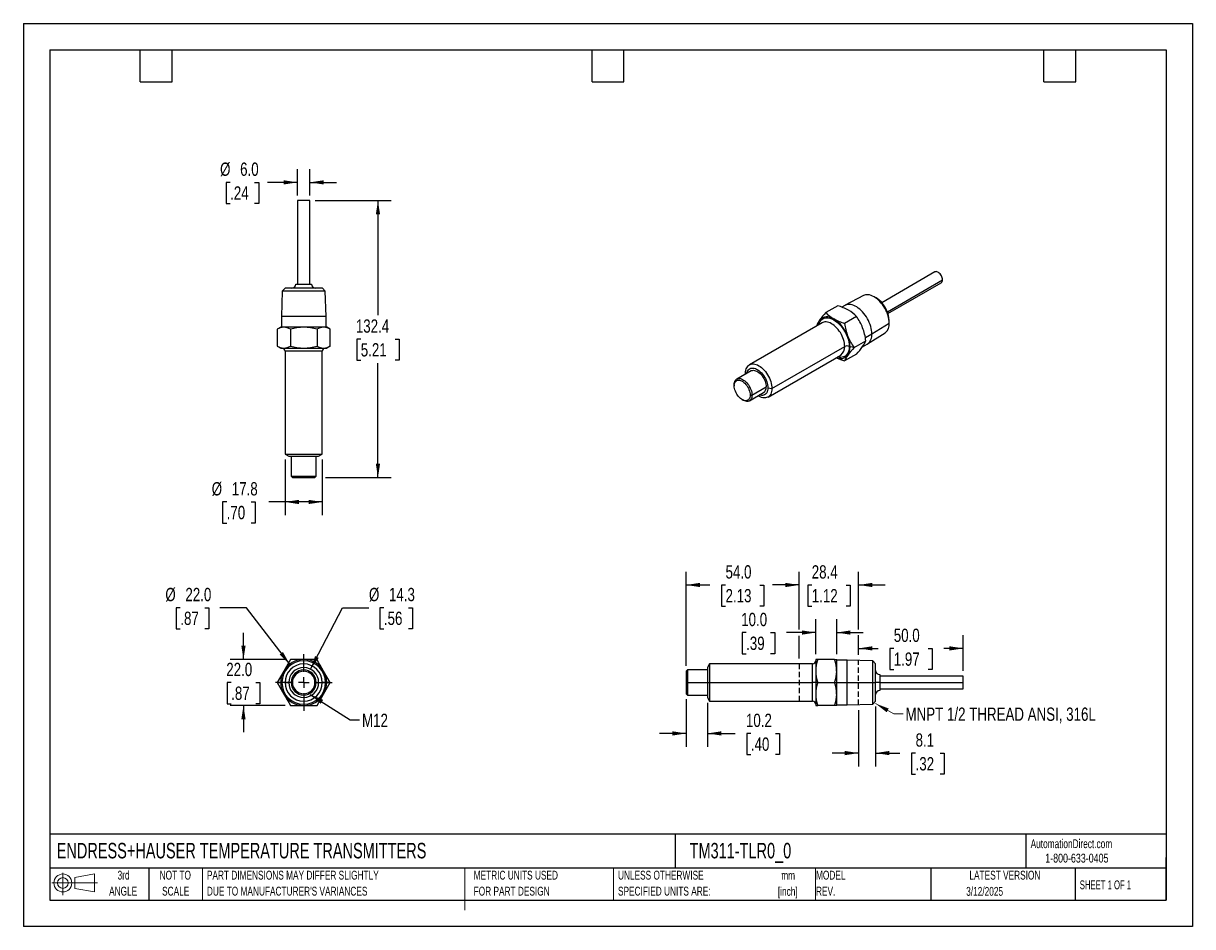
# Model space of a CAD drawing. Header units: millimetres. Extents: x 0 to 559, y 0 to 432.
import ezdxf

# ---------------------------------------------------------------- set-up
doc = ezdxf.new("R2010")
doc.units = ezdxf.units.MM
doc.header["$LTSCALE"] = 2
doc.linetypes.add('CENTERX2', pattern=[20.32, 12.7, -2.54, 2.54, -2.54])
doc.linetypes.add('HIDDEN', pattern=[1.905, 1.27, -0.635])
for name, color, linetype in [('CENTER', 40, 'CENTERX2'), ('HIDDEN', 102, 'HIDDEN'), ('SLD-DEFPOINTS', 7, 'Continuous')]:
    doc.layers.add(name, color=color, linetype=linetype)
doc.layers.add('DIMENSIONS', color=140, linetype='Continuous', lineweight=25)
doc.layers.add('TEXT', color=140, linetype='Continuous', lineweight=25)
doc.styles.add('SLDTEXTSTYLE0', font='TXT', dxfattribs={"width": 0.7})
doc.styles.add('SLDTEXTSTYLE1', font='TXT', dxfattribs={"width": 0.65})
doc.styles.add('SLDTEXTSTYLE2', font='TXT', dxfattribs={"width": 0.75})
doc.dimstyles.new('SLDDIMSTYLE0', dxfattribs={"dimtxt": 6.35, "dimasz": 6.604, "dimexe": 0, "dimexo": 0.0625, "dimgap": 1.5875, "dimtad": 0, "dimtih": 1, "dimtoh": 1, "dimdec": 1, "dimrnd": 1e-09, "dimzin": 4, "dimdsep": 46, "dimtxsty": 'SLDTEXTSTYLE2', "dimsah": 1, "dimcen": 0, "dimadec": 0, "dimazin": 1, "dimtfac": 1, "dimtdec": 1, "dimtofl": 0, "dimtmove": 0, "dimatfit": 3, "dimfxl": 0, "dimfrac": 2, "dimtolj": 1, "dimtzin": 12, "dimarcsym": 0})
doc.dimstyles.new('SLDDIMSTYLE1', dxfattribs={"dimtxt": 6.35, "dimasz": 6.604, "dimexe": 0, "dimexo": 0.0625, "dimgap": 1.5875, "dimtad": 0, "dimtih": 1, "dimtoh": 1, "dimdec": 1, "dimrnd": 1e-09, "dimzin": 12, "dimdsep": 46, "dimtxsty": 'SLDTEXTSTYLE2', "dimsah": 1, "dimcen": 0, "dimadec": 0, "dimazin": 3, "dimtfac": 1, "dimtdec": 1, "dimtofl": 0, "dimtmove": 0, "dimatfit": 3, "dimfxl": 0, "dimfrac": 2, "dimtolj": 1, "dimtzin": 12, "dimarcsym": 0})
doc.dimstyles.new('SLDDIMSTYLE2', dxfattribs={"dimtxt": 6.35, "dimasz": 6.604, "dimexe": 0, "dimexo": 0.0625, "dimgap": 1.5875, "dimtad": 0, "dimtih": 1, "dimtoh": 1, "dimdec": 1, "dimrnd": 1e-09, "dimzin": 4, "dimdsep": 46, "dimtxsty": 'SLDTEXTSTYLE2', "dimsah": 1, "dimcen": 0.09, "dimadec": 0, "dimazin": 1, "dimtfac": 1, "dimtdec": 1, "dimtmove": 0, "dimatfit": 0, "dimfxl": 0, "dimfrac": 2, "dimtolj": 1, "dimtzin": 12, "dimarcsym": 0})
doc.dimstyles.new('SLDDIMSTYLE3', dxfattribs={"dimtxt": 0.18, "dimasz": 6.604, "dimexe": 0, "dimexo": 0.0625, "dimgap": 0, "dimtad": 0, "dimtih": 1, "dimtoh": 1, "dimdec": 0, "dimrnd": 1e-09, "dimzin": 0, "dimdsep": 46, "dimtxsty": 'Standard', "dimsah": 1, "dimcen": 0.09, "dimadec": 0, "dimazin": 0, "dimtfac": 6.604, "dimtdec": 0, "dimtofl": 0, "dimtmove": 0, "dimatfit": 3, "dimfxl": 0, "dimfrac": 2, "dimtolj": 1, "dimtzin": 0, "dimarcsym": 0})
doc.dimstyles.new('SLDDIMSTYLE4', dxfattribs={"dimtxt": 6.35, "dimasz": 6.604, "dimexe": 0, "dimexo": 0.0625, "dimgap": 1.5875, "dimtad": 0, "dimtih": 1, "dimtoh": 1, "dimdec": 1, "dimrnd": 1e-09, "dimzin": 12, "dimdsep": 46, "dimtxsty": 'SLDTEXTSTYLE2', "dimsah": 1, "dimcen": 0.09, "dimadec": 0, "dimazin": 3, "dimtfac": 1, "dimtdec": 1, "dimtofl": 0, "dimtmove": 0, "dimatfit": 3, "dimfxl": 0, "dimfrac": 2, "dimtolj": 1, "dimtzin": 12, "dimarcsym": 0})
doc.dimstyles.new('SLDDIMSTYLE5', dxfattribs={"dimtxt": 6.35, "dimasz": 6.604, "dimexe": 0, "dimexo": 0.0625, "dimgap": 1.5875, "dimtad": 0, "dimtih": 1, "dimtoh": 1, "dimdec": 1, "dimrnd": 1e-09, "dimzin": 12, "dimdsep": 46, "dimtxsty": 'SLDTEXTSTYLE2', "dimsah": 1, "dimcen": 0.09, "dimadec": 0, "dimazin": 3, "dimtfac": 1, "dimtdec": 1, "dimtmove": 0, "dimatfit": 0, "dimfxl": 0, "dimfrac": 2, "dimtolj": 1, "dimtzin": 12, "dimarcsym": 0})
doc.dimstyles.new('SLDDIMSTYLE6', dxfattribs={"dimtxt": 6.35, "dimasz": 6.604, "dimexe": 0, "dimexo": 0.0625, "dimgap": 1.5875, "dimtad": 0, "dimtih": 1, "dimtoh": 1, "dimdec": 1, "dimrnd": 1e-09, "dimzin": 4, "dimdsep": 46, "dimtxsty": 'SLDTEXTSTYLE2', "dimsah": 1, "dimcen": 0.09, "dimadec": 0, "dimazin": 1, "dimtfac": 1, "dimtdec": 1, "dimtofl": 0, "dimtmove": 0, "dimatfit": 3, "dimfxl": 0, "dimfrac": 2, "dimtolj": 1, "dimtzin": 12, "dimarcsym": 0})

# ---------------------------------------------------------------- blocks, each defined once
blk = doc.blocks.new('Block11')
at = {"color": 7, "linetype": 'Continuous', "lineweight": 18}
for p, q in [((0, 5.76), (21.75, 5.76)), ((5.18, 10.62), (5.18, 0)), ((10.96, 8.33), (20.35, 10.06)), ((10.96, 3.19), (10.96, 8.33)), ((20.35, 10.06), (20.35, 1.46)), ((10.96, 3.19), (20.35, 1.46))]:
    blk.add_line(p, q, dxfattribs=at)
for radius in [4.3, 2.57]:
    blk.add_circle((5.18, 5.76), radius, dxfattribs=at)
blk = doc.blocks.new('Block12')
at = {"layer": 'SLD-DEFPOINTS'}
blk.add_blockref('Block11', (0, 0), dxfattribs=at)
blk = doc.blocks.new('SW_NOTE_0')
at = {"layer": 'TEXT', "color": 0, "linetype": 'CENTERX2', "lineweight": 18, "char_height": 4.233, "attachment_point": 2, "style": 'SLDTEXTSTYLE0'}
for s, insert in [('mm', (5.69, 5.46)), ('[inch]', (5.52, -2.19))]:
    blk.add_mtext(s, dxfattribs=dict(at, insert=insert))
blk = doc.blocks.new('SW_NOTE_0_1')
at = {"layer": 'TEXT', "color": 0, "linetype": 'CENTERX2', "lineweight": 18, "char_height": 4.2333, "attachment_point": 1, "style": 'SLDTEXTSTYLE0'}
for s, insert in [('UNLESS OTHERWISE', (0, 5.46)), ('SPECIFIED UNITS ARE:', (0, -2.19))]:
    blk.add_mtext(s, dxfattribs=dict(at, insert=insert))
blk = doc.blocks.new('SW_NOTE_0_2')
at = {"layer": 'TEXT', "color": 0, "linetype": 'CENTERX2', "lineweight": 18, "char_height": 4.2333, "attachment_point": 1, "style": 'SLDTEXTSTYLE0'}
for s, insert in [('PART DIMENSIONS MAY DIFFER SLIGHTLY', (0, 5.46)), ("DUE TO MANUFACTURER'S VARIANCES", (0, -2.19))]:
    blk.add_mtext(s, dxfattribs=dict(at, insert=insert))
blk = doc.blocks.new('SW_NOTE_0_3')
at = {"layer": 'TEXT', "color": 0, "linetype": 'CENTERX2', "lineweight": 18, "char_height": 4.233, "attachment_point": 2, "style": 'SLDTEXTSTYLE0'}
for s, insert in [('NOT TO', (10.52, 5.46)), ('SCALE', (10.71, -2.19))]:
    blk.add_mtext(s, dxfattribs=dict(at, insert=insert))
blk = doc.blocks.new('SW_NOTE_0_4')
at = {"layer": 'TEXT', "color": 0, "linetype": 'CENTERX2', "lineweight": 18, "char_height": 4.233, "attachment_point": 2, "style": 'SLDTEXTSTYLE0'}
for s, insert in [('3rd', (4.63, 5.46)), ('ANGLE', (4.44, -2.19))]:
    blk.add_mtext(s, dxfattribs=dict(at, insert=insert))
blk = doc.blocks.new('SW_NOTE_0_5')
at = {"layer": 'TEXT', "color": 0, "linetype": 'CENTERX2', "lineweight": 18, "char_height": 4.2333, "attachment_point": 1, "style": 'SLDTEXTSTYLE0'}
for s, insert in [('METRIC UNITS USED', (0, 5.46)), ('FOR PART DESIGN', (0, -2.19))]:
    blk.add_mtext(s, dxfattribs=dict(at, insert=insert))
blk = doc.blocks.new('SW_NOTE_0_6')
at = {"layer": 'TEXT', "color": 0, "linetype": 'CENTERX2', "lineweight": 18, "char_height": 4.233, "attachment_point": 1, "style": 'SLDTEXTSTYLE0'}
for s, insert in [('MODEL', (0, 5.46)), ('REV.', (0, -2.19))]:
    blk.add_mtext(s, dxfattribs=dict(at, insert=insert))
blk = doc.blocks.new('_D')
at = {"layer": 'DIMENSIONS'}
for p, q in [((75, 152.47), (73.06, 152.47)), ((73.06, 152.47), (73.06, 142.39)), ((86.73, 152.47), (88.66, 152.47)), ((88.66, 152.47), (88.66, 142.39)), ((106.56, 152.47), (93.86, 152.47)), ((127.28, 125.43), (106.56, 152.47)), ((73.06, 142.39), (75, 142.39)), ((88.66, 142.39), (86.73, 142.39))]:
    blk.add_line(p, q, dxfattribs=at)
blk.add_solid([(127.28, 125.43), (124.07, 131.29), (122.46, 130.05)], dxfattribs=at)
at = {"layer": 'DIMENSIONS', "char_height": 6.35, "attachment_point": 1, "style": 'SLDTEXTSTYLE2'}
for s, insert in [('%%c', (67.86, 161.94)), ('22.0', (77.44, 161.94)), ('.87', (75, 150.57))]:
    blk.add_mtext(s, dxfattribs=dict(at, insert=insert))
blk = doc.blocks.new('_D_1')
at = {"layer": 'DIMENSIONS'}
for p, q in [((137.26, 123.05), (152.46, 152.47)), ((152.46, 152.47), (165.16, 152.47)), ((172.29, 152.47), (170.36, 152.47)), ((170.36, 152.47), (170.36, 142.39)), ((184.02, 152.47), (185.96, 152.47)), ((185.96, 152.47), (185.96, 142.39)), ((170.36, 142.39), (172.29, 142.39)), ((185.96, 142.39), (184.02, 142.39))]:
    blk.add_line(p, q, dxfattribs=at)
blk.add_solid([(137.26, 123.05), (141.19, 128.45), (139.39, 129.39)], dxfattribs=at)
at = {"layer": 'DIMENSIONS', "char_height": 6.35, "attachment_point": 1, "style": 'SLDTEXTSTYLE2'}
for s, insert in [('%%c', (165.16, 161.94)), ('14.3', (174.73, 161.94)), ('.56', (172.29, 150.57))]:
    blk.add_mtext(s, dxfattribs=dict(at, insert=insert))
blk = doc.blocks.new('_D_2')
at = {"layer": 'DIMENSIONS'}
for p, q in [((105.18, 127.7), (105.18, 140.4)), ((125.08, 127.7), (98.83, 127.7)), ((99.32, 116.65), (97.38, 116.65)), ((97.38, 116.65), (97.38, 106.57)), ((111.05, 116.65), (112.98, 116.65)), ((112.98, 116.65), (112.98, 106.57)), ((97.38, 106.57), (99.32, 106.57)), ((112.98, 106.57), (111.05, 106.57)), ((125.08, 105.7), (98.83, 105.7)), ((105.18, 105.7), (105.18, 93))]:
    blk.add_line(p, q, dxfattribs=at)
for points in [[(105.18, 127.7), (106.2, 134.3), (104.17, 134.3)], [(105.18, 105.7), (104.17, 99.1), (106.2, 99.1)]]:
    blk.add_solid(points, dxfattribs=at)
at = {"layer": 'DIMENSIONS', "char_height": 6.35, "attachment_point": 1, "style": 'SLDTEXTSTYLE2'}
for s, insert in [('22.0', (96.97, 126.13)), ('.87', (99.32, 114.76))]:
    blk.add_mtext(s, dxfattribs=dict(at, insert=insert))
blk = doc.blocks.new('SW_CENTERMARKSYMBOL_0')
at = {"layer": 'CENTER', "color": 0}
for p, q in [((0, 5.08), (0, 13.54)), ((-5.08, 0), (-13.54, 0)), ((0, 0), (-2.54, 0)), ((0, 0), (0, 2.54)), ((0, 0), (0, -2.54)), ((0, 0), (2.54, 0)), ((5.08, 0), (13.54, 0)), ((0, -5.08), (0, -13.54))]:
    blk.add_line(p, q, dxfattribs=at)
blk = doc.blocks.new('_D_3')
at = {"layer": 'DIMENSIONS'}
for p, q in [((139.51, 347.06), (175.81, 347.06)), ((169.46, 347.06), (169.46, 292.28)), ((161.25, 280.81), (159.32, 280.81)), ((159.32, 280.81), (159.32, 270.73)), ((177.67, 280.81), (179.61, 280.81)), ((179.61, 280.81), (179.61, 270.73)), ((159.32, 270.73), (161.25, 270.73)), ((169.46, 214.66), (169.46, 269.44)), ((179.61, 270.73), (177.67, 270.73)), ((144.4, 214.66), (175.81, 214.66))]:
    blk.add_line(p, q, dxfattribs=at)
for points in [[(169.46, 347.06), (168.45, 340.46), (170.48, 340.46)], [(169.46, 214.66), (170.48, 221.26), (168.45, 221.26)]]:
    blk.add_solid(points, dxfattribs=at)
at = {"layer": 'DIMENSIONS', "char_height": 6.35, "attachment_point": 1, "style": 'SLDTEXTSTYLE2'}
for s, insert in [('132.4', (158.9, 290.29)), ('5.21', (161.25, 278.92))]:
    blk.add_mtext(s, dxfattribs=dict(at, insert=insert))
blk = doc.blocks.new('_D_4')
at = {"layer": 'DIMENSIONS'}
for p, q in [((130.97, 349.6), (130.97, 362.15)), ((136.97, 349.6), (136.97, 362.15)), ((98.8, 355.8), (96.86, 355.8)), ((96.86, 355.8), (96.86, 345.72)), ((110.53, 355.8), (112.46, 355.8)), ((112.46, 355.8), (112.46, 345.72)), ((130.97, 355.8), (116.61, 355.8)), ((136.97, 355.8), (149.67, 355.8)), ((96.86, 345.72), (98.8, 345.72)), ((112.46, 345.72), (110.53, 345.72))]:
    blk.add_line(p, q, dxfattribs=at)
for points in [[(130.97, 355.8), (124.37, 356.81), (124.37, 354.78)], [(136.97, 355.8), (143.58, 354.78), (143.58, 356.81)]]:
    blk.add_solid(points, dxfattribs=at)
at = {"layer": 'DIMENSIONS', "char_height": 6.35, "attachment_point": 1, "style": 'SLDTEXTSTYLE2'}
for s, insert in [('%%c', (94.01, 365.27)), ('6.0', (103.59, 365.27)), ('.24', (98.8, 353.9))]:
    blk.add_mtext(s, dxfattribs=dict(at, insert=insert))
blk = doc.blocks.new('_D_5')
at = {"layer": 'DIMENSIONS'}
for p, q in [((125.07, 223.32), (125.07, 196.66)), ((142.87, 223.32), (142.87, 196.66)), ((97.16, 203.01), (95.22, 203.01)), ((95.22, 203.01), (95.22, 192.93)), ((108.89, 203.01), (110.82, 203.01)), ((110.82, 203.01), (110.82, 192.93)), ((125.07, 203.01), (117.31, 203.01)), ((142.87, 203.01), (125.07, 203.01)), ((95.22, 192.93), (97.16, 192.93)), ((110.82, 192.93), (108.89, 192.93))]:
    blk.add_line(p, q, dxfattribs=at)
for points in [[(125.07, 203.01), (131.68, 202), (131.68, 204.03)], [(142.87, 203.01), (136.27, 204.03), (136.27, 202)]]:
    blk.add_solid(points, dxfattribs=at)
at = {"layer": 'DIMENSIONS', "char_height": 6.35, "attachment_point": 1, "style": 'SLDTEXTSTYLE2'}
for s, insert in [('%%c', (90.02, 212.49)), ('17.8', (99.6, 212.49)), ('.70', (97.16, 201.12))]:
    blk.add_mtext(s, dxfattribs=dict(at, insert=insert))
blk = doc.blocks.new('_D_6')
at = {"layer": 'DIMENSIONS'}
for p, q in [((399.19, 103.49), (399.19, 76.62)), ((407.29, 105.25), (407.29, 76.62)), ((399.19, 82.97), (386.49, 82.97)), ((407.29, 82.97), (418.91, 82.97)), ((426.41, 82.92), (424.48, 82.92)), ((424.48, 82.92), (424.48, 72.84)), ((438.14, 82.92), (440.08, 82.92)), ((440.08, 82.92), (440.08, 72.84)), ((424.48, 72.84), (426.41, 72.84)), ((440.08, 72.84), (438.14, 72.84))]:
    blk.add_line(p, q, dxfattribs=at)
for points in [[(399.19, 82.97), (392.59, 83.99), (392.59, 81.96)], [(407.29, 82.97), (413.9, 81.96), (413.9, 83.99)]]:
    blk.add_solid(points, dxfattribs=at)
at = {"layer": 'DIMENSIONS', "char_height": 6.35, "attachment_point": 1, "style": 'SLDTEXTSTYLE2'}
for s, insert in [('8.1', (426.41, 92.4)), ('.32', (426.41, 81.03))]:
    blk.add_mtext(s, dxfattribs=dict(at, insert=insert))
blk = doc.blocks.new('_D_7')
at = {"layer": 'DIMENSIONS'}
for p, q in [((370.79, 142.11), (370.79, 169.68)), ((399.19, 142.11), (399.19, 169.68)), ((370.79, 163.33), (358.09, 163.33)), ((376.78, 163.29), (374.85, 163.29)), ((374.85, 163.29), (374.85, 153.2)), ((393.2, 163.29), (395.14, 163.29)), ((395.14, 163.29), (395.14, 153.2)), ((399.19, 163.33), (411.89, 163.33)), ((374.85, 153.2), (376.78, 153.2)), ((395.14, 153.2), (393.2, 153.2)), ((370.79, 128.13), (370.79, 139.06)), ((399.19, 129.9), (399.19, 139.06))]:
    blk.add_line(p, q, dxfattribs=at)
for points in [[(370.79, 163.33), (364.19, 164.35), (364.19, 162.32)], [(399.19, 163.33), (405.8, 162.32), (405.8, 164.35)]]:
    blk.add_solid(points, dxfattribs=at)
at = {"layer": 'DIMENSIONS', "char_height": 6.35, "attachment_point": 1, "style": 'SLDTEXTSTYLE2'}
for s, insert in [('28.4', (376.78, 172.76)), ('1.12', (376.78, 161.39))]:
    blk.add_mtext(s, dxfattribs=dict(at, insert=insert))
blk = doc.blocks.new('_D_8')
at = {"layer": 'DIMENSIONS'}
for p, q in [((399.19, 129.9), (399.19, 139.37)), ((449.19, 122.24), (449.19, 139.37)), ((399.19, 133.02), (408.48, 133.02)), ((415.98, 132.97), (414.05, 132.97)), ((414.05, 132.97), (414.05, 122.89)), ((432.4, 132.97), (434.34, 132.97)), ((434.34, 132.97), (434.34, 122.89)), ((449.19, 133.02), (439.91, 133.02)), ((414.05, 122.89), (415.98, 122.89)), ((434.34, 122.89), (432.4, 122.89))]:
    blk.add_line(p, q, dxfattribs=at)
for points in [[(399.19, 133.02), (405.8, 132), (405.8, 134.03)], [(449.19, 133.02), (442.59, 134.03), (442.59, 132)]]:
    blk.add_solid(points, dxfattribs=at)
at = {"layer": 'DIMENSIONS', "char_height": 6.35, "attachment_point": 1, "style": 'SLDTEXTSTYLE2'}
for s, insert in [('50.0', (415.98, 142.44)), ('1.97', (415.98, 131.07))]:
    blk.add_mtext(s, dxfattribs=dict(at, insert=insert))
blk = doc.blocks.new('_D_9')
at = {"layer": 'DIMENSIONS'}
for p, q in [((316.79, 124.63), (316.79, 169.68)), ((370.79, 142.11), (370.79, 169.68)), ((316.79, 163.33), (328.08, 163.33)), ((335.58, 163.29), (333.65, 163.29)), ((333.65, 163.29), (333.65, 153.2)), ((352, 163.29), (353.94, 163.29)), ((353.94, 163.29), (353.94, 153.2)), ((370.79, 163.33), (359.51, 163.33)), ((333.65, 153.2), (335.58, 153.2)), ((353.94, 153.2), (352, 153.2)), ((370.79, 128.13), (370.79, 139.06))]:
    blk.add_line(p, q, dxfattribs=at)
for points in [[(316.79, 163.33), (323.4, 162.32), (323.4, 164.35)], [(370.79, 163.33), (364.19, 164.35), (364.19, 162.32)]]:
    blk.add_solid(points, dxfattribs=at)
at = {"layer": 'DIMENSIONS', "char_height": 6.35, "attachment_point": 1, "style": 'SLDTEXTSTYLE2'}
for s, insert in [('54.0', (335.58, 172.76)), ('2.13', (335.58, 161.39))]:
    blk.add_mtext(s, dxfattribs=dict(at, insert=insert))
blk = doc.blocks.new('_D_10')
at = {"layer": 'DIMENSIONS'}
for p, q in [((316.79, 108.77), (316.79, 86.01)), ((326.99, 107.01), (326.99, 86.01)), ((316.79, 92.36), (304.09, 92.36)), ((326.99, 92.36), (340.17, 92.36)), ((347.67, 92.32), (345.74, 92.32)), ((345.74, 92.32), (345.74, 82.23)), ((359.4, 92.32), (361.34, 92.32)), ((361.34, 92.32), (361.34, 82.23)), ((345.74, 82.23), (347.67, 82.23)), ((361.34, 82.23), (359.4, 82.23))]:
    blk.add_line(p, q, dxfattribs=at)
for points in [[(316.79, 92.36), (310.19, 93.38), (310.19, 91.35)], [(326.99, 92.36), (333.6, 91.35), (333.6, 93.38)]]:
    blk.add_solid(points, dxfattribs=at)
at = {"layer": 'DIMENSIONS', "char_height": 6.35, "attachment_point": 1, "style": 'SLDTEXTSTYLE2'}
for s, insert in [('10.2', (345.33, 101.79)), ('.40', (347.67, 90.42))]:
    blk.add_mtext(s, dxfattribs=dict(at, insert=insert))
blk = doc.blocks.new('_D_11')
at = {"layer": 'DIMENSIONS'}
for p, q in [((378.69, 130.24), (378.69, 146.93)), ((388.69, 130.24), (388.69, 146.93)), ((345.41, 140.54), (343.47, 140.54)), ((343.47, 140.54), (343.47, 130.45)), ((357.14, 140.54), (359.07, 140.54)), ((359.07, 140.54), (359.07, 130.45)), ((378.69, 140.58), (364.64, 140.58)), ((388.69, 140.58), (401.39, 140.58)), ((343.47, 130.45), (345.41, 130.45)), ((359.07, 130.45), (357.14, 130.45))]:
    blk.add_line(p, q, dxfattribs=at)
for points in [[(378.69, 140.58), (372.09, 141.6), (372.09, 139.57)], [(388.69, 140.58), (395.3, 139.57), (395.3, 141.6)]]:
    blk.add_solid(points, dxfattribs=at)
at = {"layer": 'DIMENSIONS', "char_height": 6.35, "attachment_point": 1, "style": 'SLDTEXTSTYLE2'}
for s, insert in [('10.0', (343.06, 150.01)), ('.39', (345.41, 138.64))]:
    blk.add_mtext(s, dxfattribs=dict(at, insert=insert))

msp = doc.modelspace()

# ---------------------------------------------------------------- linework, layer by layer
at = {"color": 7, "linetype": 'Continuous'}
for p, q in [((0, 431.81), (0, 0.01)), ((0, 431.81), (558.8, 431.81)), ((558.8, 431.81), (558.8, 0.01)), ((558.8, 0.01), (0, 0.01))]:
    msp.add_line(p, q, dxfattribs=at)
for p, q in [((136.97, 347.06), (130.97, 347.06)), ((130.97, 347.06), (130.97, 307.16)), ((136.97, 307.16), (136.97, 347.06)), ((435.65, 312.97), (410.22, 298.28)), ((412.91, 293.93), (439.28, 309.14)), ((413.22, 293.09), (438.65, 307.77)), ((123.69, 303.78), (123.31, 291.6)), ((125.07, 305.16), (123.69, 303.78)), ((144.26, 303.78), (123.69, 303.78)), ((142.88, 305.16), (125.07, 305.16)), ((130.17, 307.16), (137.77, 307.16)), ((144.26, 303.78), (142.88, 305.16)), ((144.64, 291.6), (144.26, 303.78)), ((389.19, 296.85), (383.51, 293.57)), ((392.61, 296.97), (391.17, 296.14)), ((401.52, 301.68), (392.73, 297.04)), ((407.53, 300.54), (406.55, 301.1)), ((144.64, 291.6), (123.31, 291.6)), ((123.31, 291.6), (123.31, 286.56)), ((144.64, 286.56), (144.64, 291.6)), ((398.17, 291.66), (392.49, 288.38)), ((122.97, 286.56), (121.27, 285.58)), ((121.27, 285.58), (121.27, 277.54)), ((124.45, 286.56), (122.97, 286.56)), ((133.97, 286.56), (124.45, 286.56)), ((127.62, 285.58), (127.62, 277.54)), ((143.5, 286.56), (133.97, 286.56)), ((140.33, 285.58), (140.33, 277.54)), ((144.97, 286.56), (143.5, 286.56)), ((146.68, 285.58), (144.97, 286.56)), ((146.68, 277.54), (146.68, 285.58)), ((381.79, 288.69), (347, 268.6)), ((379.02, 287.18), (379.03, 287.09)), ((379.02, 287.18), (379.05, 287.1)), ((405.48, 283.38), (413.82, 288.5)), ((413.82, 288.5), (413.82, 289.63)), ((396.98, 276.81), (402.66, 280.09)), ((402.41, 281.6), (405.48, 283.38)), ((403.39, 278.56), (411.8, 283.86)), ((121.27, 277.54), (122.97, 276.56)), ((122.97, 276.56), (124.45, 276.56)), ((124.45, 276.56), (133.97, 276.56)), ((142.87, 275.06), (125.07, 275.06)), ((125.07, 275.06), (125.07, 225.86)), ((133.97, 276.56), (143.5, 276.56)), ((142.87, 225.86), (142.87, 275.06)), ((143.5, 276.56), (144.97, 276.56)), ((146.68, 277.54), (144.97, 276.56)), ((357.75, 257.26), (392.54, 277.35)), ((396.98, 276.81), (395.08, 277.1)), ((401.05, 277.21), (403.27, 278.49)), ((355.9, 253.19), (390.69, 273.27)), ((398.17, 273.7), (392.49, 270.42)), ((347.75, 265.68), (340.97, 261.77)), ((345.17, 264.19), (345.16, 264.53)), ((345.16, 264.53), (345.28, 264.26)), ((339.72, 259.02), (339.72, 258.52)), ((348.21, 254.12), (354.99, 258.04)), ((355.8, 257.57), (357.75, 257.26)), ((343.53, 251.92), (343.97, 251.67)), ((346.97, 251.38), (353.75, 255.29)), ((347.34, 254.12), (348.21, 254.12)), ((125.07, 225.86), (142.87, 225.86)), ((125.07, 225.86), (126.82, 224.86)), ((126.82, 224.86), (141.12, 224.86)), ((127.97, 224.86), (127.97, 215.27)), ((139.97, 215.27), (139.97, 224.86)), ((141.12, 224.86), (142.87, 225.86)), ((127.97, 215.27), (139.97, 215.27)), ((127.97, 215.27), (128.59, 214.66)), ((128.59, 214.66), (139.36, 214.66)), ((139.36, 214.66), (139.97, 215.27)), ((127.62, 127.7), (124.45, 122.2)), ((140.33, 127.7), (133.97, 127.7)), ((327.99, 125.6), (326.99, 123.85)), ((326.99, 123.85), (326.99, 116.7)), ((377.19, 125.6), (327.99, 125.6)), ((327.99, 125.6), (327.99, 116.7)), ((377.19, 116.7), (377.19, 125.6)), ((379.68, 127.7), (378.69, 127.7)), ((378.69, 127.7), (378.69, 122.2)), ((387.71, 127.7), (379.68, 127.7)), ((387.71, 127.7), (388.69, 127.7)), ((388.69, 122.2), (388.69, 127.7)), ((393.74, 127.37), (388.69, 127.37)), ((405.91, 126.99), (393.74, 127.37)), ((393.74, 116.7), (393.74, 127.37)), ((407.29, 125.61), (405.91, 126.99)), ((405.91, 116.7), (405.91, 126.99)), ((407.29, 116.7), (407.29, 125.61)), ((124.45, 122.2), (121.27, 116.7)), ((146.68, 116.7), (143.5, 122.2)), ((317.41, 122.7), (316.79, 122.09)), ((316.79, 122.09), (316.79, 116.7)), ((326.99, 122.7), (317.41, 122.7)), ((317.41, 122.7), (317.41, 116.7)), ((378.69, 122.2), (378.69, 116.7)), ((388.69, 116.7), (388.69, 122.2)), ((409.29, 120.5), (409.29, 116.7)), ((449.19, 119.7), (409.29, 119.7)), ((449.19, 116.7), (449.19, 119.7)), ((121.27, 116.7), (122.97, 116.7)), ((121.27, 116.7), (124.45, 111.2)), ((125.07, 116.7), (123.57, 116.7)), ((125.07, 116.7), (126.82, 116.7)), ((127.97, 116.7), (128.59, 116.7)), ((139.36, 116.7), (139.97, 116.7)), ((141.12, 116.7), (142.87, 116.7)), ((144.37, 116.7), (142.87, 116.7)), ((143.5, 111.2), (146.68, 116.7)), ((146.68, 116.7), (144.97, 116.7)), ((316.79, 116.7), (316.79, 111.31)), ((316.79, 116.7), (317.41, 116.7)), ((317.41, 116.7), (326.99, 116.7)), ((317.41, 116.7), (317.41, 110.7)), ((326.99, 116.7), (326.99, 109.55)), ((326.99, 116.7), (327.99, 116.7)), ((327.99, 116.7), (377.19, 116.7)), ((327.99, 116.7), (327.99, 107.8)), ((378.69, 116.7), (377.19, 116.7)), ((377.19, 107.8), (377.19, 116.7)), ((379.68, 116.7), (378.69, 116.7)), ((378.69, 116.7), (378.69, 111.2)), ((379.68, 116.7), (387.71, 116.7)), ((387.71, 116.7), (388.69, 116.7)), ((388.69, 111.2), (388.69, 116.7)), ((388.69, 116.7), (393.74, 116.7)), ((393.74, 106.03), (393.74, 116.7)), ((393.74, 116.7), (405.91, 116.7)), ((405.91, 106.41), (405.91, 116.7)), ((405.91, 116.7), (407.29, 116.7)), ((407.29, 107.79), (407.29, 116.7)), ((409.29, 116.7), (407.29, 116.7)), ((409.29, 116.7), (409.29, 112.9)), ((409.29, 116.7), (449.19, 116.7)), ((409.29, 113.7), (449.19, 113.7)), ((449.19, 113.7), (449.19, 116.7)), ((140.33, 105.7), (143.5, 111.2)), ((316.79, 111.31), (317.41, 110.7)), ((317.41, 110.7), (326.99, 110.7)), ((326.99, 109.55), (327.99, 107.8)), ((327.99, 107.8), (377.19, 107.8)), ((378.69, 111.2), (378.69, 105.7)), ((388.69, 105.7), (388.69, 111.2)), ((393.74, 106.03), (405.91, 106.41)), ((405.91, 106.41), (407.29, 107.79)), ((127.62, 105.7), (133.97, 105.7)), ((387.71, 105.7), (379.68, 105.7)), ((388.69, 105.7), (387.71, 105.7)), ((388.69, 106.03), (393.74, 106.03))]:
    msp.add_line(p, q)
at = {"color": 140, "linetype": 'Continuous', "lineweight": 18}
for p, q in [((85.67, 27.94), (85.67, 12.7)), ((210.97, 27.94), (210.97, 12.7)), ((210.97, 23.18), (210.97, 7.94)), ((282, 27.94), (282, 12.7)), ((378.6, 27.94), (378.6, 12.7))]:
    msp.add_line(p, q, dxfattribs=at)
at = {"flags": 128}
for points in [[(439.28, 309.14), (439.24, 309.62), (439.13, 310.11), (438.96, 310.62), (438.72, 311.11), (438.43, 311.59), (438.1, 312.02), (437.73, 312.39), (437.35, 312.7), (436.96, 312.92), (436.57, 313.06), (436.21, 313.11), (435.88, 313.06), (435.65, 312.97)], [(413.82, 288.5), (413.79, 289.34), (413.68, 290.22), (413.51, 291.12), (413.27, 292.04), (412.96, 292.96), (412.6, 293.88), (412.17, 294.78), (411.69, 295.67), (411.16, 296.53), (410.59, 297.35), (409.98, 298.13), (409.33, 298.86), (408.66, 299.52), (407.97, 300.12), (407.26, 300.65), (406.55, 301.1), (405.84, 301.47), (405.13, 301.76), (404.44, 301.96), (403.76, 302.07), (403.12, 302.09), (402.51, 302.02), (401.93, 301.86), (401.52, 301.68)], [(405.48, 283.38), (405.45, 284.22), (405.35, 285.1), (405.18, 286.01), (404.94, 286.93), (404.65, 287.85), (404.29, 288.78), (403.87, 289.69), (403.4, 290.59), (402.88, 291.46), (402.32, 292.3), (401.71, 293.1), (401.07, 293.85), (400.41, 294.54), (399.72, 295.17), (399.01, 295.73), (398.3, 296.23), (397.58, 296.64), (396.87, 296.97), (396.16, 297.22), (395.47, 297.39), (394.81, 297.46), (394.17, 297.45), (393.56, 297.35), (393, 297.17), (392.61, 296.97)], [(380.17, 287.75), (380.17, 287.79), (380.47, 288.66), (380.77, 289.27), (381.15, 289.79), (381.59, 290.24), (382.1, 290.6), (382.67, 290.86), (383.28, 291.02), (383.92, 291.08), (384.6, 291.05), (385.5, 290.86), (386.41, 290.54), (387.3, 290.08), (388.2, 289.5), (389.11, 288.78), (390.01, 287.92), (390.69, 287.18), (391.33, 286.38), (391.94, 285.51), (392.5, 284.59), (393.01, 283.65), (393.46, 282.68), (393.83, 281.73), (394.14, 280.77), (394.43, 279.56), (394.6, 278.41), (394.66, 277.35)], [(380.57, 289.97), (380.97, 290.46), (381.42, 290.87), (381.94, 291.19), (382.49, 291.43), (383.1, 291.57), (383.74, 291.63), (384.41, 291.6), (385.11, 291.47), (385.83, 291.26), (386.56, 290.96), (387.3, 290.57)], [(392.54, 277.35), (392.5, 278.12), (392.4, 278.94), (392.23, 279.77), (391.99, 280.62), (391.69, 281.47), (391.33, 282.31), (390.92, 283.14), (390.45, 283.95), (389.94, 284.72), (389.39, 285.46), (388.8, 286.14), (388.19, 286.77), (387.55, 287.33), (386.9, 287.83), (386.24, 288.25), (385.58, 288.59), (384.93, 288.84), (384.3, 289.01), (383.68, 289.1), (383.1, 289.09), (382.54, 288.99), (382.03, 288.81), (381.79, 288.69)], [(394.66, 277.35), (394.6, 276.34), (394.43, 275.39), (394.14, 274.52), (393.83, 273.91), (393.46, 273.39), (393.01, 272.94), (392.5, 272.58), (391.94, 272.32), (391.33, 272.16), (390.69, 272.1), (390.01, 272.13), (389.11, 272.32), (389.07, 272.33)], [(345.16, 264.53), (345.19, 265.27), (345.3, 265.96), (345.47, 266.6), (345.7, 267.17), (346, 267.67), (346.36, 268.11), (346.78, 268.46), (347.24, 268.73), (347.75, 268.91), (348.31, 269), (348.89, 269.01), (349.51, 268.93), (350.14, 268.76), (350.79, 268.5), (351.45, 268.16), (352.11, 267.74), (352.76, 267.25), (353.4, 266.68), (354.01, 266.06), (354.6, 265.37), (355.15, 264.64), (355.66, 263.86), (356.13, 263.06), (356.54, 262.23), (356.9, 261.38), (357.2, 260.53), (357.44, 259.69), (357.61, 258.85), (357.71, 258.04), (357.75, 257.26)], [(345.8, 264.56), (345.83, 264.67), (345.99, 265.23), (346.23, 265.72), (346.52, 266.13), (346.87, 266.48), (347.28, 266.74), (347.73, 266.91), (348.22, 267), (348.74, 267), (349.3, 266.92), (349.87, 266.74), (350.45, 266.48), (351.04, 266.15), (351.62, 265.73), (352.2, 265.24), (352.75, 264.69), (353.27, 264.08), (353.76, 263.43), (354.21, 262.73), (354.62, 262), (354.97, 261.26), (355.26, 260.5), (355.5, 259.74), (355.66, 258.99), (355.77, 258.27), (355.8, 257.57)], [(347.75, 265.68), (348.04, 265.82), (348.47, 265.94), (348.94, 265.96), (349.43, 265.9), (349.95, 265.76), (350.48, 265.53), (351.01, 265.22), (351.54, 264.84), (352.06, 264.39), (352.55, 263.88), (353.02, 263.31), (353.45, 262.7), (353.84, 262.05), (354.18, 261.38), (354.46, 260.7), (354.69, 260.01), (354.85, 259.33), (354.95, 258.67), (354.99, 258.04)], [(339.72, 259.02), (339.76, 259.62), (339.86, 260.16), (340.02, 260.65), (340.25, 261.08), (340.53, 261.43), (340.87, 261.71), (341.26, 261.91), (341.69, 262.02), (342.16, 262.05), (342.66, 261.99), (343.17, 261.84), (343.7, 261.62), (344.23, 261.31), (344.76, 260.93), (345.28, 260.48), (345.77, 259.96), (346.24, 259.4), (346.67, 258.79), (347.06, 258.14), (347.4, 257.47), (347.68, 256.79), (347.91, 256.1), (348.08, 255.42), (348.18, 254.76), (348.21, 254.12)], [(339.72, 258.52), (339.76, 259.1), (339.87, 259.63), (340.04, 260.09), (340.28, 260.49), (340.58, 260.8), (340.93, 261.04), (341.34, 261.18), (341.78, 261.24), (342.26, 261.2), (342.76, 261.08), (343.27, 260.86), (343.79, 260.56), (344.31, 260.18), (344.81, 259.73), (345.29, 259.22), (345.73, 258.65), (346.13, 258.04), (346.49, 257.39), (346.79, 256.73), (347.03, 256.06), (347.2, 255.39), (347.31, 254.74), (347.34, 254.12)], [(347.34, 254.12), (347.31, 253.55), (347.2, 253.02), (347.03, 252.55), (346.79, 252.16), (346.49, 251.84), (346.13, 251.61), (345.73, 251.46), (345.29, 251.41), (344.81, 251.44), (344.31, 251.57), (343.79, 251.78), (343.27, 252.08), (342.76, 252.46), (342.26, 252.91), (341.78, 253.43), (341.34, 254), (340.93, 254.61), (340.58, 255.25), (340.28, 255.92), (340.04, 256.59), (339.87, 257.25), (339.76, 257.9), (339.72, 258.52)], [(357.75, 257.26), (357.71, 256.52), (357.61, 255.83), (357.44, 255.19), (357.2, 254.62), (356.9, 254.11), (356.54, 253.68), (356.13, 253.33), (355.66, 253.06), (355.15, 252.88), (354.6, 252.78), (354.01, 252.78), (353.4, 252.86), (352.76, 253.03), (352.11, 253.29), (351.45, 253.63), (351.17, 253.8)], [(355.8, 257.57), (355.77, 256.91), (355.66, 256.3), (355.5, 255.75), (355.26, 255.26), (354.97, 254.84), (354.62, 254.5), (354.21, 254.24), (353.76, 254.06), (353.27, 253.97), (352.75, 253.97), (352.2, 254.06), (351.8, 254.17)], [(348.21, 254.12), (348.18, 253.53), (348.08, 252.98), (347.91, 252.49), (347.68, 252.07), (347.4, 251.71), (347.06, 251.43), (346.67, 251.24), (346.24, 251.12), (345.77, 251.1), (345.28, 251.16), (344.76, 251.3), (344.23, 251.53), (343.97, 251.67)], [(133.97, 127.7), (132.39, 127.7), (130.8, 127.7), (129.2, 127.7), (127.62, 127.7)], [(143.5, 122.2), (142.71, 123.57), (141.91, 124.95), (141.12, 126.33), (140.33, 127.7)], [(124.45, 111.2), (125.24, 109.82), (126.04, 108.45), (126.83, 107.07), (127.62, 105.7)], [(133.97, 105.7), (135.56, 105.7), (137.15, 105.7), (138.75, 105.7), (140.33, 105.7)], [(378.69, 105.7), (378.76, 105.7), (378.95, 105.7), (379.26, 105.7), (379.68, 105.7)]]:
    msp.add_lwpolyline(points, dxfattribs=at)
for centre, radius, start, end in [((437.79, 308.99), 1.49, 305.3455, 5.9667), ((128.17, 307.16), 2, 270, 0), ((139.77, 307.16), 2, 180, 270), ((381.58, 271.61), 26.36, 60.961, 73.2208), ((400.19, 289.03), 13.65, 2.5246, 57.4701), ((413.21, 266.28), 40.34, 137.4286, 144.0296), ((395.67, 305.08), 16.75, 223.4433, 240.0388), ((386.01, 280.14), 16.75, 43.4453, 60.0369), ((377.82, 277.06), 25.05, 21.5926, 35.6642), ((124.68, 280.19), 6.37, 92.0737, 122.3105), ((124.21, 280.18), 6.39, 57.7239, 87.8918), ((134.24, 263.84), 22.72, 90.6645, 106.9235), ((133.71, 263.81), 22.75, 73.0881, 89.3239), ((143.73, 280.19), 6.37, 92.0737, 122.3105), ((143.27, 280.18), 6.39, 57.7239, 87.8918), ((391.14, 282.27), 13.08, 143.9511, 157.9838), ((385.53, 286.68), 5.96, 146.4129, 172.6988), ((378.11, 276.28), 16.99, 20.3503, 57.2388), ((400.12, 313.68), 26.42, 240.9752, 253.2066), ((420.37, 292.08), 28.12, 187.5549, 200.58), ((374.74, 276.38), 28.17, 7.5653, 20.5697), ((408.62, 288), 5.23, 307.5335, 5.4586), ((417.35, 291.42), 25.07, 201.6, 215.6568), ((380.76, 276.82), 14.32, 1.1082, 22.0212), ((390.54, 284.99), 13.08, 323.9511, 337.9838), ((400.18, 282.84), 5.34, 305.4958, 5.8164), ((124.68, 282.93), 6.37, 237.6895, 267.9263), ((123.57, 275.06), 1.5, 0, 90), ((124.21, 282.94), 6.39, 272.1082, 302.276), ((134.24, 299.28), 22.72, 253.0765, 269.3355), ((133.71, 299.31), 22.75, 270.6761, 286.9119), ((143.73, 282.93), 6.37, 237.6895, 267.9263), ((144.37, 275.06), 1.5, 90, 180), ((143.27, 282.94), 6.39, 272.1082, 302.2761), ((388.13, 276.88), 4.43, 305.3259, 5.9863), ((393.6, 275.3), 2.31, 62.6097, 117.3903), ((388.34, 276.82), 6.75, 327.6508, 2.3515), ((426.58, 249.6), 40.2, 137.4174, 144.0408), ((368.46, 300.99), 40.34, 317.4286, 324.0296), ((399.9, 295.29), 25.96, 243.8778, 253.4111), ((390.55, 275.97), 4.45, 242.8188, 321.6019), ((404.59, 265.53), 13.05, 143.9374, 157.9976), ((352.12, 257.68), 2.89, 304.2034, 7.1087), ((133.97, 116.7), 10.4, 0, 180), ((133.97, 116.7), 11, 90, 150), ((133.97, 116.7), 8.9, 0, 180), ((133.97, 116.7), 7.15, 0, 180), ((133.97, 116.7), 11, 30, 90), ((377.19, 127.1), 1.5, 270, 0), ((395.96, 121.95), 17.27, 160.564, 179.1798), ((371.42, 121.95), 17.27, 0.8202, 19.436), ((133.97, 116.7), 11, 150, 180), ((133.97, 116.7), 6, 0, 180), ((133.97, 116.7), 5.39, 0, 180), ((133.97, 116.7), 11, 0, 30), ((395.99, 122.45), 17.3, 180.8344, 199.4217), ((371.4, 122.45), 17.3, 340.5783, 359.1656), ((409.29, 122.5), 2, 180, 270), ((133.97, 116.7), 11, 180, 210), ((133.97, 116.7), 10.4, 180, 0), ((133.97, 116.7), 8.9, 180, 0), ((133.97, 116.7), 7.15, 180, 0), ((133.97, 116.7), 6, 180, 0), ((133.97, 116.7), 5.39, 180, 0), ((133.97, 116.7), 11, 330, 0), ((395.96, 110.95), 17.27, 160.564, 179.1798), ((371.42, 110.95), 17.27, 0.8202, 19.436), ((409.29, 110.9), 2, 90, 180), ((133.97, 116.7), 11, 210, 270), ((133.97, 116.7), 11, 270, 330), ((377.19, 106.3), 1.5, 0, 90), ((395.99, 111.45), 17.3, 180.8344, 199.4217), ((371.4, 111.45), 17.3, 340.5783, 359.1656)]:
    msp.add_arc(centre, radius, start, end)
at = {"color": 7, "linetype": 'Continuous', "lineweight": 0}
msp.add_solid([(407.3, 106.61), (412.57, 102.51), (413.56, 104.28)], dxfattribs=at)
at = {"layer": 'HIDDEN'}
for p, q in [((370.79, 125.59), (370.79, 107.79)), ((399.19, 106.03), (399.19, 127.36))]:
    msp.add_line(p, q, dxfattribs=at)
at = {"layer": 'TEXT'}
for p, q in [((12.7, 419.1), (546.1, 419.1)), ((12.7, 419.1), (12.7, 12.7)), ((55.88, 403.86), (55.88, 419.1)), ((71.12, 403.86), (71.12, 419.1)), ((271.78, 403.86), (271.78, 419.1)), ((287.02, 403.86), (287.02, 419.1)), ((487.68, 403.86), (487.68, 419.1)), ((502.92, 403.86), (502.92, 419.1)), ((546.1, 419.1), (546.1, 12.7)), ((55.88, 403.86), (71.12, 403.86)), ((271.78, 403.86), (287.02, 403.86)), ((487.68, 403.86), (502.92, 403.86)), ((546.1, 44.25), (12.7, 44.25)), ((311.52, 44.25), (311.52, 27.94)), ((479.15, 44.25), (479.15, 27.94)), ((546.1, 12.7), (546.1, 33.02)), ((546.1, 27.94), (12.7, 27.94)), ((60.01, 27.94), (60.01, 12.7)), ((433.62, 27.94), (433.62, 12.7)), ((502.7, 27.94), (502.7, 12.7)), ((12.7, 12.7), (546.1, 12.7))]:
    msp.add_line(p, q, dxfattribs=at)
at = {"layer": 'TEXT', "linetype": 'CENTERX2', "lineweight": 18, "flags": 128}
msp.add_lwpolyline([(420.46, 101.76), (416.01, 101.76), (407.3, 106.61)], dxfattribs=at)

# ---------------------------------------------------------------- block references
at = {"layer": 'CENTER'}
msp.add_blockref('SW_CENTERMARKSYMBOL_0', (133.97, 116.7), dxfattribs=at)
at = {"layer": 'SLD-DEFPOINTS'}
msp.add_blockref('Block12', (13.68, 15.11), dxfattribs=at)
at = {"layer": 'TEXT', "linetype": 'CENTERX2', "lineweight": 18}
for name, p in [('SW_NOTE_0_4', (43.26, 21.27)), ('SW_NOTE_0_3', (62.09, 21.27)), ('SW_NOTE_0_2', (87.71, 21.27)), ('SW_NOTE_0_5', (215.21, 21.27)), ('SW_NOTE_0_1', (284.17, 21.27)), ('SW_NOTE_0', (359.82, 21.15)), ('SW_NOTE_0_6', (378.81, 21.27))]:
    msp.add_blockref(name, p, dxfattribs=at)

# ---------------------------------------------------------------- texts
for s, insert, char_height, attachment_point, style in [('M12', (161.84, 101.78), 6.35, 1, 'SLDTEXTSTYLE2'), ('MNPT 1/2 THREAD ANSI, 316L', (421.6, 104.74), 6.35, 1, 'SLDTEXTSTYLE2'), ('ENDRESS+HAUSER TEMPERATURE TRANSMITTERS', (15.93, 40.04), 7.4083, 1, 'SLDTEXTSTYLE0'), ('TM311-TLR0_0', (318.42, 40.04), 7.4083, 1, 'SLDTEXTSTYLE0'), ('AutomationDirect.com', (481.39, 41.75), 4.2333, 1, 'SLDTEXTSTYLE0'), ('1-800-633-0405', (488.38, 34.87), 4.2333, 1, 'SLDTEXTSTYLE2'), ('LATEST VERSION', (469.1, 26.73), 4.2333, 2, 'SLDTEXTSTYLE0'), ('3/12/2025', (459.4, 18.98), 4.233, 2, 'SLDTEXTSTYLE0'), ('SHEET 1 OF 1', (504.88, 22.1), 4.2333, 1, 'SLDTEXTSTYLE1')]:
    msp.add_mtext(s, dxfattribs=dict(at, insert=insert, char_height=char_height, attachment_point=attachment_point, style=style))

# ---------------------------------------------------------------- dimensions: what is measured, and where the dimension line sits
at = {"layer": 'DIMENSIONS'}
for base, p1, p2, dimstyle, picture, middle in [((130.97, 355.8), (136.97, 347.06), (130.97, 347.06), 'SLDDIMSTYLE2', '_D_4', (104.66, 355.8)), ((142.87, 203.01), (125.07, 225.86), (142.87, 225.86), 'SLDDIMSTYLE4', '_D_5', (103.02, 203.01))]:
    dim = msp.add_linear_dim(base=base, p1=p1, p2=p2, text='%%c<>', dimstyle=dimstyle, dxfattribs=at)
    dim.commit()
    dim.dimension.update_dxf_attribs({"geometry": picture, "text_midpoint": middle, "dimtype": 160})
for base, p1, p2, angle, dimstyle, picture, middle in [((169.46, 214.66), (136.97, 347.06), (139.36, 214.66), 90, 'SLDDIMSTYLE4', '_D_3', (169.46, 280.86)), ((105.18, 105.7), (127.62, 127.7), (127.62, 105.7), 90, 'SLDDIMSTYLE2', '_D_2', (105.18, 116.7)), ((316.79, 92.36), (326.99, 109.55), (316.79, 111.31), 0, 'SLDDIMSTYLE5', '_D_10', (353.54, 92.36))]:
    dim = msp.add_linear_dim(base=base, p1=p1, p2=p2, angle=angle, dimstyle=dimstyle, dxfattribs=at)
    dim.commit()
    dim.dimension.update_dxf_attribs({"geometry": picture, "text_midpoint": middle, "dimtype": 160})
for base, p1, p2, dimstyle, picture, middle in [((370.79, 163.33), (316.79, 122.09), (370.79, 125.59), 'SLDDIMSTYLE6', '_D_9', (343.79, 163.33)), ((370.79, 163.33), (399.19, 127.36), (370.79, 125.59), 'SLDDIMSTYLE5', '_D_7', (384.99, 163.33)), ((378.69, 140.58), (388.69, 127.7), (378.69, 127.7), 'SLDDIMSTYLE2', '_D_11', (351.27, 140.58)), ((449.19, 133.02), (399.19, 127.36), (449.19, 119.7), 'SLDDIMSTYLE6', '_D_8', (424.19, 133.02)), ((399.19, 82.97), (407.29, 107.79), (399.19, 106.03), 'SLDDIMSTYLE5', '_D_6', (432.28, 82.97))]:
    dim = msp.add_linear_dim(base=base, p1=p1, p2=p2, dimstyle=dimstyle, dxfattribs=at)
    dim.commit()
    dim.dimension.update_dxf_attribs({"geometry": picture, "text_midpoint": middle, "dimtype": 160})
for p1, p2, dimstyle, picture, middle in [((140.67, 107.97), (127.28, 125.43), 'SLDDIMSTYLE0', '_D', (80.86, 152.47)), ((130.69, 110.35), (137.26, 123.05), 'SLDDIMSTYLE1', '_D_1', (178.16, 152.47))]:
    dim = msp.add_diameter_dim_2p(p1=p1, p2=p2, dimstyle=dimstyle, dxfattribs=at)
    dim.commit()
    dim.dimension.update_dxf_attribs({"geometry": picture, "text_midpoint": middle, "dimtype": 163})

# ---------------------------------------------------------------- leaders
at = {"layer": 'TEXT', "linetype": 'CENTERX2', "lineweight": 18}
msp.add_leader([(137.12, 111.03), (156.21, 98.9), (160.66, 98.9)], dimstyle='SLDDIMSTYLE3', dxfattribs=at)

doc.saveas('drawing.dxf')
